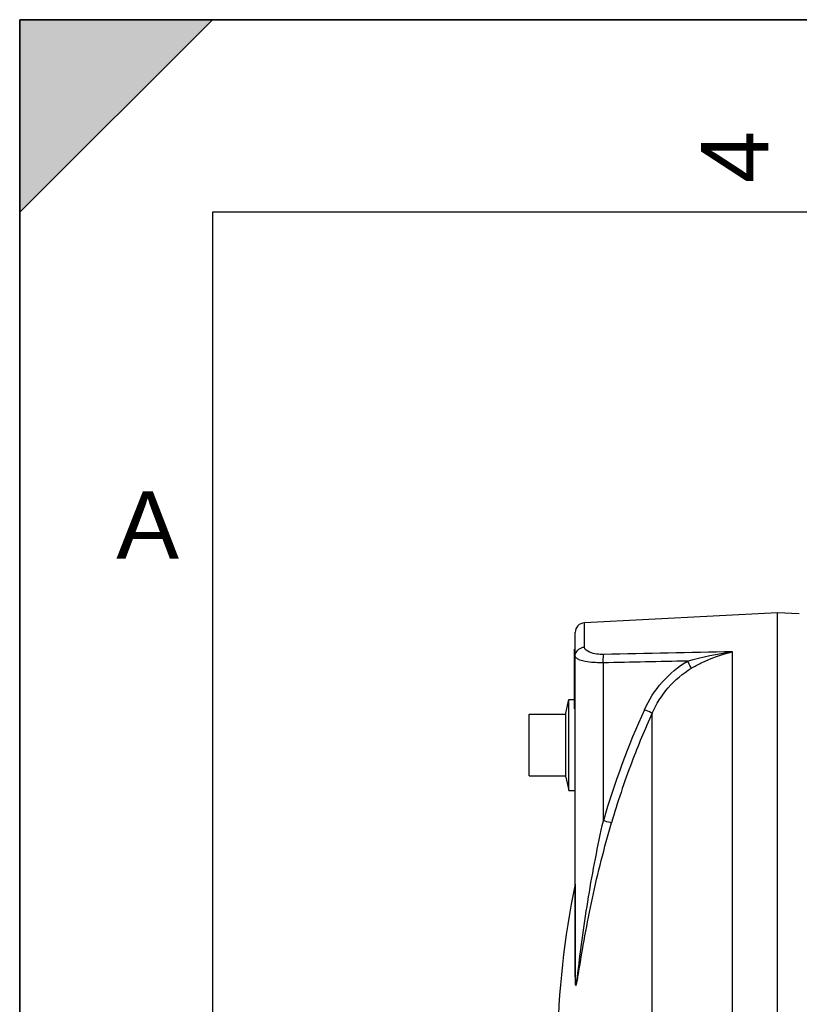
# Model space of a CAD drawing. Header units: millimetres. Extents: x 0 to 297, y 0 to 210.
# Tile 15 of 36: x 0 to 40, y 159 to 210. Entities that reach past the tile are written whole.
import ezdxf

# ---------------------------------------------------------------- set-up
doc = ezdxf.new("R2010")
doc.units = ezdxf.units.MM
doc.header["$LTSCALE"] = 16.335
doc.layers.get('0').update_dxf_attribs({"linetype": 'CONTINUOUS'})
doc.layers.add('08_SURFACES', color=7, linetype='CONTINUOUS')
doc.layers.add('AXES_REF', color=7, linetype='CONTINUOUS')
doc.styles.add('TEXTSTYLE_2', font='arial.ttf')

# ---------------------------------------------------------------- blocks, each defined once
blk = doc.blocks.new('MARGEA4_BL0', base_point=(148.514, 105.014))
at = {"color": 7, "linetype": 'Continuous'}
for p, q in [((297.014, 210.014), (0.014, 210.014)), ((0.014, 0.014), (0.014, 210.014)), ((0.014, 200.014), (10.014, 210.014)), ((10.014, 210.014), (0.014, 210.014)), ((0.014, 210.014), (0.014, 200.014)), ((0.014, 0.014), (0.014, 210.014)), ((0.014, 210.014), (0.014, 0.014)), ((0.014, 200.014), (10.014, 210.014)), ((287.014, 200.014), (10.014, 200.014)), ((10.014, 200.014), (10.014, 10.014))]:
    blk.add_line(p, q, dxfattribs=at)
blk.add_solid([(0.014, 200.014), (10.014, 210.014), (0.014, 210.014)], dxfattribs=at)
at = {"color": 2, "linetype": 'Continuous', "style": 'TEXTSTYLE_2', "oblique": 0}
blk.add_text('4', height=3.5, rotation=90, dxfattribs=at).set_placement((38.889, 201.514))
blk.add_text('A', height=3.5, dxfattribs=at).set_placement((5.014, 182.014))

msp = doc.modelspace()

# ---------------------------------------------------------------- linework, layer by layer
at = {"color": 7, "linetype": 'Continuous'}
for p, q in [((0, 0), (0, 210)), ((0, 210), (297, 210)), ((39.352, 179.209), (29.326, 178.684)), ((39.352, 133.428), (39.352, 179.209)), ((40.489, 179.149), (39.352, 179.209)), ((28.852, 160.34), (28.852, 178.184)), ((28.812, 174.209), (28.812, 177.309)), ((28.852, 177.309), (28.812, 177.309)), ((26.452, 170.735), (26.452, 173.935)), ((28.372, 170.673), (28.372, 173.998))]:
    msp.add_line(p, q, dxfattribs=at)
at = {"color": 9, "linetype": 'Continuous'}
for p, q in [((29.326, 177.421), (29.326, 178.684)), ((28.852, 177.209), (28.812, 177.209)), ((37.026, 133.604), (37.026, 177.176)), ((30.313, 168.404), (30.313, 176.605)), ((28.842, 165.099), (28.842, 160.293))]:
    msp.add_line(p, q, dxfattribs=at)
msp.add_lwpolyline([(28.842, 160.293), (28.844, 160.298), (28.846, 160.303), (28.847, 160.309), (28.849, 160.314), (28.85, 160.319), (28.851, 160.324), (28.852, 160.329), (28.852, 160.335), (28.852, 160.34)], dxfattribs=at)
at = {"color": 7, "linetype": 'Continuous'}
msp.add_arc((29.352, 178.184), 0.5, 93, 180, dxfattribs=at)
at = {"color": 9, "linetype": 'Continuous'}
for centre, radius, start, end in [((71.075, 156.593), 42.439, 155.5337, 163.8405), ((71.004, 156.623), 41.922, 155.529, 159.2962), ((71, 156.625), 41.918, 159.2976, 163.8453)]:
    msp.add_arc(centre, radius, start, end, dxfattribs=at)
for points in [[(28.852, 176.95), (28.852, 176.99), (28.858, 177.03), (28.868, 177.068)], [(28.868, 177.068), (28.919, 177.254), (29.133, 177.412), (29.326, 177.421)], [(37.026, 177.176), (34.794, 177.134), (32.562, 177.09), (30.33, 177.045)], [(34.684, 176.694), (35.448, 176.922), (36.233, 177.09), (37.026, 177.176)], [(34.684, 176.694), (33.227, 176.665), (31.77, 176.635), (30.313, 176.605)], [(32.447, 174.169), (32.913, 175.193), (33.71, 176.131), (34.684, 176.694)], [(32.847, 173.988), (33.267, 174.93), (33.991, 175.799), (34.881, 176.32)]]:
    msp.add_open_spline(points, degree=3, dxfattribs=at)
for points, knots in [([(30.33, 177.045), (30.083, 177.04), (29.74, 177.054), (29.326, 177.295), (29.326, 177.421)], [0, 0, 0, 0, 0.661618, 1, 1, 1, 1]), ([(30.313, 176.605), (30.312, 176.651), (30.312, 176.798), (30.311, 176.946), (30.33, 177.045)], [0, 0, 0, 0, 0.315006, 1, 1, 1, 1]), ([(34.881, 176.32), (35.051, 176.42), (35.728, 176.788), (36.463, 177.061), (37.026, 177.176)], [0, 0, 0, 0, 0.255387, 1, 1, 1, 1]), ([(28.973, 176.809), (28.954, 176.819), (28.902, 176.851), (28.852, 176.908), (28.852, 176.95)], [0, 0, 0, 0, 0.330542, 1, 1, 1, 1]), ([(30.313, 176.605), (30.041, 176.6), (29.59, 176.627), (29.132, 176.719), (28.973, 176.809)], [0, 0, 0, 0, 0.598533, 1, 1, 1, 1]), ([(34.881, 176.32), (34.872, 176.341), (34.811, 176.469), (34.743, 176.592), (34.684, 176.694)], [0, 0, 0, 0, 0.163359, 1, 1, 1, 1]), ([(32.847, 173.988), (32.83, 173.996), (32.696, 174.056), (32.563, 174.116), (32.447, 174.169)], [0, 0, 0, 0, 0.130533, 1, 1, 1, 1]), ([(28.986, 160.477), (29.157, 161.8), (29.503, 164.459), (30.023, 167.09), (30.313, 168.404)], [0, 0, 0, 0, 0.497991, 1, 1, 1, 1]), ([(29.02, 160.462), (29.239, 161.77), (29.691, 164.405), (30.363, 166.995), (30.737, 168.288)], [0, 0, 0, 0, 0.49627, 1, 1, 1, 1]), ([(30.737, 168.288), (30.718, 168.292), (30.576, 168.329), (30.435, 168.369), (30.313, 168.404)], [0, 0, 0, 0, 0.130961, 1, 1, 1, 1]), ([(28.842, 160.293), (28.842, 160.193), (28.842, 160.073), (28.854, 159.927), (28.858, 159.885), (28.875, 159.835), (28.925, 159.898), (28.927, 159.99), (28.98, 160.194), (29.002, 160.353), (29.02, 160.462)], [0, 0, 0, 0, 0.277267, 0.338409, 0.388332, 0.415137, 0.437341, 0.552887, 0.695103, 1, 1, 1, 1]), ([(28.852, 160.34), (28.852, 160.193), (28.898, 159.565), (28.961, 160.284), (28.986, 160.477)], [0, 0, 0, 0, 0.430522, 1, 1, 1, 1])]:
    msp.add_open_spline(points, degree=3, knots=knots, dxfattribs=at)
at = {"layer": '08_SURFACES', "color": 9, "linetype": 'Continuous'}
msp.add_line((32.847, 156.309), (32.847, 173.988), dxfattribs=at)
at = {"layer": '08_SURFACES', "color": 7, "linetype": 'Continuous'}
msp.add_arc((71.832, 156.209), 43.9, 168.316, 179.3474, dxfattribs=at)
at = {"layer": 'AXES_REF', "color": 7, "linetype": 'Continuous'}
for p, q in [((28.372, 173.998), (28.527, 174.699)), ((28.527, 169.972), (28.527, 174.699)), ((28.527, 174.699), (28.812, 174.699)), ((26.452, 173.935), (28.372, 173.935)), ((26.452, 170.735), (28.372, 170.735)), ((28.372, 170.673), (28.527, 169.972)), ((28.527, 169.972), (28.852, 169.972))]:
    msp.add_line(p, q, dxfattribs=at)

# ---------------------------------------------------------------- block references
at = {"color": 2, "linetype": 'Continuous'}
msp.add_blockref('MARGEA4_BL0', (148.514, 105.014), dxfattribs=at)

doc.saveas('drawing.dxf')
